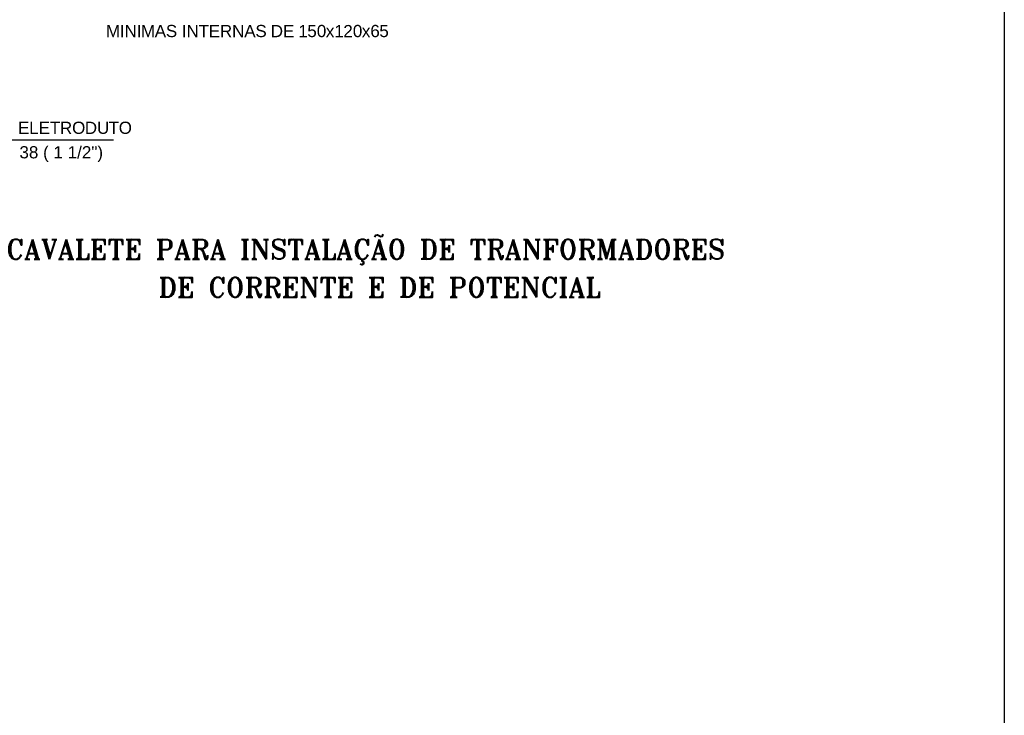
# Model space of a CAD drawing. Header units: millimetres. Extents: x 4476070 to 4476182, y -30324732 to -30324697.
# Tile 19 of 70: x 4476093.32 to 4476096.84, y -30324723.63 to -30324721.14. Entities that reach past the tile are written whole.
import ezdxf

# ---------------------------------------------------------------- set-up
doc = ezdxf.new("R2010")
doc.units = ezdxf.units.MM
doc.styles.add('ROMANT', font='romant')
doc.styles.get("Standard").update_dxf_attribs({"font": 'arial.ttf'})

msp = doc.modelspace()

# ---------------------------------------------------------------- linework, layer by layer
msp.add_lwpolyline([(4476086.20138, -30324715.60522), (4476096.84375, -30324715.60522), (4476096.84375, -30324726.67865), (4476086.20138, -30324726.67865)], close=True)
at = {"linetype": 'Continuous'}
msp.add_lwpolyline([(4476093.25452, -30324721.57285), (4476093.65464, -30324721.57285)], dxfattribs=at)

# ---------------------------------------------------------------- texts
at = {"style": 'ROMANT'}
for s, p in [('CAVALETE PARA INSTALAÇÃO DE TRANFORMADORES', (4476093.271, -30324721.99997)), ('DE CORRENTE E DE POTENCIAL', (4476093.81576, -30324722.13638))]:
    msp.add_text(s, height=0.0704586, dxfattribs=at).set_placement(p)
at = {"linetype": 'Continuous', "char_height": 0.0436141, "attachment_point": 4}
for s, insert, width in [('{\\fHelvetica|b0|i0|c1|p15;M}', (4476093.62809, -30324721.18427), 0.0493029), ('{\\fHelvetica|b0|i0|c1|p15;I}', (4476093.67708, -30324721.18427), 0.0493029), ('{\\fHelvetica|b0|i0|c1|p15;N}', (4476093.69446, -30324721.18427), 0.0493029), ('{\\fHelvetica|b0|i0|c1|p15;I}', (4476093.73807, -30324721.18427), 0.0493029), ('{\\fHelvetica|b0|i0|c1|p15;M}', (4476093.75324, -30324721.18427), 0.0493029), ('{\\fHelvetica|b0|i0|c1|p15;A}', (4476093.80254, -30324721.18427), 0.0511992), ('{\\fHelvetica|b0|i0|c1|p15;S}', (4476093.84237, -30324721.18427), 0.0511992), ('{\\fHelvetica|b0|i0|c1|p15;I}', (4476093.89925, -30324721.18427), 0.0493029), ('{\\fHelvetica|b0|i0|c1|p15;N}', (4476093.91632, -30324721.18427), 0.0493029), ('{\\fHelvetica|b0|i0|c1|p15;T}', (4476093.95993, -30324721.18427), 0.0493029), ('{\\fHelvetica|b0|i0|c1|p15;E}', (4476093.99596, -30324721.18427), 0.0493029), ('{\\fHelvetica|b0|i0|c1|p15;R}', (4476094.03578, -30324721.18427), 0.0493029), ('{\\fHelvetica|b0|i0|c1|p15;N}', (4476094.0794, -30324721.18427), 0.0493029), ('{\\fHelvetica|b0|i0|c1|p15;A}', (4476094.12301, -30324721.18427), 0.0493029), ('{\\fHelvetica|b0|i0|c1|p15;S}', (4476094.16283, -30324721.18427), 0.0493029), ('{\\fHelvetica|b0|i0|c1|p15;D}', (4476094.21783, -30324721.18427), 0.0493029), ('{\\fHelvetica|b0|i0|c1|p15;E}', (4476094.26144, -30324721.18427), 0.0493029), ('{\\fHelvetica|b0|i0|c1|p15;1}', (4476094.31643, -30324721.18427), 0.0493029), ('{\\fHelvetica|b0|i0|c1|p15;5}', (4476094.34867, -30324721.18427), 0.0511992), ('{\\fHelvetica|b0|i0|c1|p15;0}', (4476094.3828, -30324721.18427), 0.0493029), ('{\\fHelvetica|b0|i0|c1|p15;x}', (4476094.41504, -30324721.18427), 0.0493029), ('{\\fHelvetica|b0|i0|c1|p15;1}', (4476094.44538, -30324721.18427), 0.0493029), ('{\\fHelvetica|b0|i0|c1|p15;2}', (4476094.47761, -30324721.18427), 0.0493029), ('{\\fHelvetica|b0|i0|c1|p15;0}', (4476094.51175, -30324721.18427), 0.0493029), ('{\\fHelvetica|b0|i0|c1|p15;x}', (4476094.54398, -30324721.18427), 0.0493029), ('{\\fHelvetica|b0|i0|c1|p15;6}', (4476094.57432, -30324721.18427), 0.0493029), ('{\\fHelvetica|b0|i0|c1|p15;5}', (4476094.60656, -30324721.18427), 0.0493029), ('{\\fHelvetica|b0|i0|c1|p15;E}', (4476093.31331, -30324721.53045), 0.0493029), ('{\\fHelvetica|b0|i0|c1|p15;L}', (4476093.35313, -30324721.53045), 0.0493029), ('{\\fHelvetica|b0|i0|c1|p15;E}', (4476093.38726, -30324721.53045), 0.0493029), ('{\\fHelvetica|b0|i0|c1|p15;T}', (4476093.42708, -30324721.53045), 0.0493029), ('{\\fHelvetica|b0|i0|c1|p15;R}', (4476093.46311, -30324721.53045), 0.0493029), ('{\\fHelvetica|b0|i0|c1|p15;O}', (4476093.50673, -30324721.53045), 0.0493029), ('{\\fHelvetica|b0|i0|c1|p15;D}', (4476093.55224, -30324721.53045), 0.0493029), ('{\\fHelvetica|b0|i0|c1|p15;U}', (4476093.59585, -30324721.53045), 0.0493029), ('{\\fHelvetica|b0|i0|c1|p15;T}', (4476093.63757, -30324721.53045), 0.0493029), ('{\\fHelvetica|b0|i0|c1|p15;O}', (4476093.6736, -30324721.53045), 0.0493029), ('\\A1;{\\fHelvetica|b0|i0|c0|p15;38 ( 1 1/2")}', (4476093.31823, -30324721.62436), 0.564704)]:
    msp.add_mtext(s, dxfattribs=dict(at, insert=insert, width=width))

doc.saveas('drawing.dxf')
